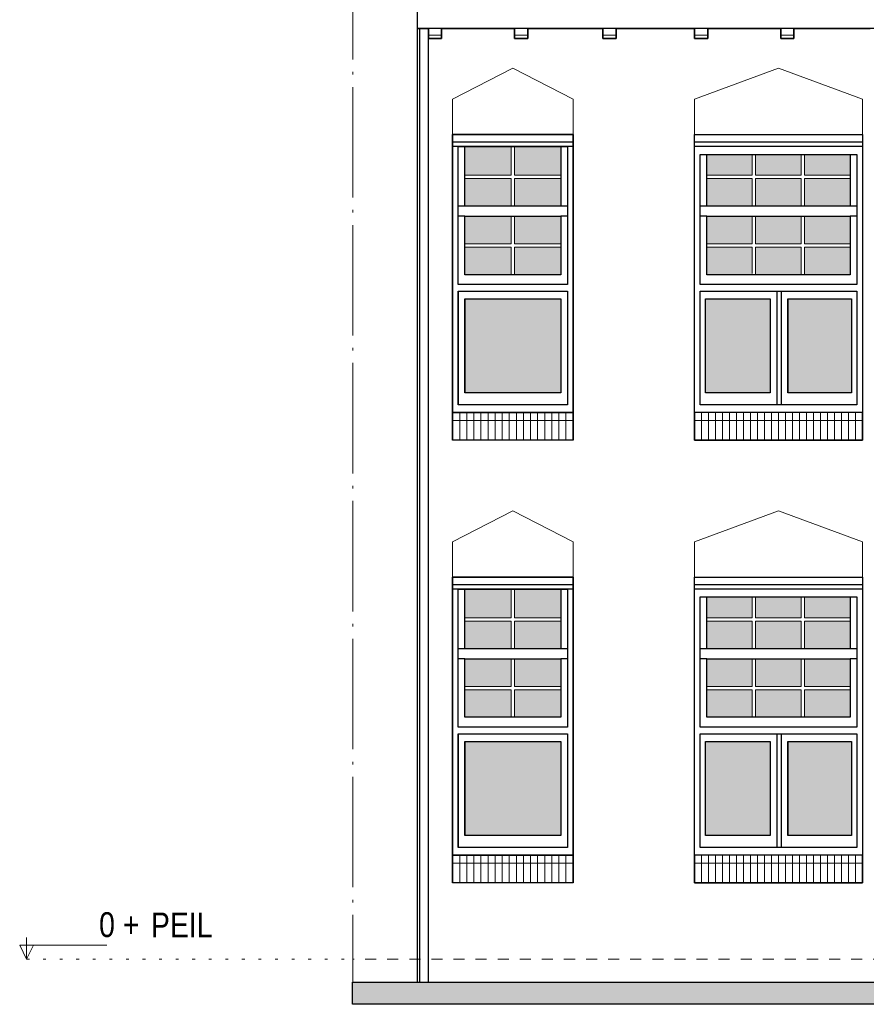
# Model space of a CAD drawing. Extents: x -59835 to 56084, y -767 to 195624.
# Tile 27 of 35: x -25314 to -17650, y 139793 to 148713. Entities that reach past the tile are written whole.
import ezdxf

# ---------------------------------------------------------------- set-up
doc = ezdxf.new("R2010")
doc.units = 0
doc.header["$MEASUREMENT"] = 0
for name, pattern in [('DASHDOT', [1250, 1000, -112.5, 25, -112.5]), ('DASHED', [200, 100, -100]), ('DOT', [150, 25, -125])]:
    doc.linetypes.add(name, pattern=pattern)
for name, color, linetype in [('102 - MAATVOERING', 7, 'Continuous'), ('21 - BUITENWANDEN', 92, 'Continuous'), ('31 - BUITENKOZIJNEN', 7, 'Continuous'), ('31.1 - ARCERING', 7, 'Continuous'), ('52 - AFVOERVOORZIENINGEN', 92, 'Continuous'), ('90 - TERREIN', 7, 'Continuous')]:
    doc.layers.add(name, color=color, linetype=linetype)

msp = doc.modelspace()

# ---------------------------------------------------------------- hatches: boundary and pattern name
at = {"layer": '31.1 - ARCERING', "linetype": 'Continuous', "lineweight": 5}
for points in [[(-21285, 147303), (-21285, 147563), (-20865, 147563), (-20865, 147303)], [(-21285, 147303), (-21285, 147563), (-20865, 147563), (-20865, 147303)], [(-20835, 147303), (-20835, 147563), (-20415, 147563), (-20415, 147303)], [(-20835, 147303), (-20835, 147563), (-20415, 147563), (-20415, 147303)], [(-19095, 147303), (-19095, 147493), (-18681.75, 147493), (-18681.75, 147303)], [(-19095, 147303), (-19095, 147493), (-18681.75, 147493), (-18681.75, 147303)], [(-18651.75, 147303), (-18651.75, 147493), (-18238.375, 147493), (-18238.375, 147303)], [(-18651.75, 147303), (-18651.75, 147493), (-18238.375, 147493), (-18238.375, 147303)], [(-18208.375, 147303), (-18208.375, 147493), (-17795, 147493), (-17795, 147303)], [(-18208.375, 147303), (-18208.375, 147493), (-17795, 147493), (-17795, 147303)], [(-21285, 147023), (-21285, 147273), (-20865, 147273), (-20865, 147023)], [(-21285, 147023), (-21285, 147273), (-20865, 147273), (-20865, 147023)], [(-20835, 147023), (-20835, 147273), (-20415.125, 147273), (-20415.125, 147023)], [(-20835, 147023), (-20835, 147273), (-20415.125, 147273), (-20415.125, 147023)], [(-19095, 147023), (-19095, 147273), (-18681.75, 147273), (-18681.75, 147023)], [(-19095, 147023), (-19095, 147273), (-18681.75, 147273), (-18681.75, 147023)], [(-18651.75, 147023), (-18651.75, 147273), (-18238.375, 147273), (-18238.375, 147023)], [(-18651.75, 147023), (-18651.75, 147273), (-18238.375, 147273), (-18238.375, 147023)], [(-18208.375, 147023), (-18208.375, 147273), (-17795.125, 147273), (-17795.125, 147023)], [(-18208.375, 147023), (-18208.375, 147273), (-17795.125, 147273), (-17795.125, 147023)], [(-21285, 146683), (-21285, 146933), (-20865, 146933), (-20865, 146683)], [(-21285, 146683), (-21285, 146933), (-20865, 146933), (-20865, 146683)], [(-20835, 146683), (-20835, 146933), (-20415, 146933), (-20415, 146683)], [(-20835, 146683), (-20835, 146933), (-20415, 146933), (-20415, 146683)], [(-19095, 146683), (-19095, 146933), (-18681.75, 146933), (-18681.75, 146683)], [(-19095, 146683), (-19095, 146933), (-18681.75, 146933), (-18681.75, 146683)], [(-18651.75, 146683), (-18651.75, 146933), (-18238.375, 146933), (-18238.375, 146683)], [(-18651.75, 146683), (-18651.75, 146933), (-18238.375, 146933), (-18238.375, 146683)], [(-18208.375, 146683), (-18208.375, 146933), (-17795, 146933), (-17795, 146683)], [(-18208.375, 146683), (-18208.375, 146933), (-17795, 146933), (-17795, 146683)], [(-21285, 146403), (-21285, 146653), (-20865, 146653), (-20865, 146403)], [(-21285, 146403), (-21285, 146653), (-20865, 146653), (-20865, 146403)], [(-20835, 146403), (-20835, 146653), (-20415.125, 146653), (-20415.125, 146403)], [(-20835, 146403), (-20835, 146653), (-20415.125, 146653), (-20415.125, 146403)], [(-19095, 146403), (-19095, 146653), (-18681.75, 146653), (-18681.75, 146403)], [(-19095, 146403), (-19095, 146653), (-18681.75, 146653), (-18681.75, 146403)], [(-18651.75, 146403), (-18651.75, 146653), (-18238.375, 146653), (-18238.375, 146403)], [(-18651.75, 146403), (-18651.75, 146653), (-18238.375, 146653), (-18238.375, 146403)], [(-18208.375, 146403), (-18208.375, 146653), (-17795.125, 146653), (-17795.125, 146403)], [(-18208.375, 146403), (-18208.375, 146653), (-17795.125, 146653), (-17795.125, 146403)], [(-21285, 145333), (-21285, 146183), (-20415, 146183), (-20415, 145333)], [(-21285, 145333), (-21285, 146183), (-20415, 146183), (-20415, 145333)], [(-19105, 145333), (-19105, 146183), (-18520, 146183), (-18520, 145333)], [(-19105, 145333), (-19105, 146183), (-18520, 146183), (-18520, 145333)], [(-18360, 145333), (-18360, 146183), (-17785, 146183), (-17785, 145333)], [(-18360, 145333), (-18360, 146183), (-17785, 146183), (-17785, 145333)], [(-21285, 143293), (-21285, 143553), (-20865, 143553), (-20865, 143293)], [(-21285, 143293), (-21285, 143553), (-20865, 143553), (-20865, 143293)], [(-20835, 143293), (-20835, 143553), (-20415, 143553), (-20415, 143293)], [(-20835, 143293), (-20835, 143553), (-20415, 143553), (-20415, 143293)], [(-19095, 143293), (-19095, 143483), (-18681.75, 143483), (-18681.75, 143293)], [(-19095, 143293), (-19095, 143483), (-18681.75, 143483), (-18681.75, 143293)], [(-18651.75, 143293), (-18651.75, 143483), (-18238.375, 143483), (-18238.375, 143293)], [(-18651.75, 143293), (-18651.75, 143483), (-18238.375, 143483), (-18238.375, 143293)], [(-18208.375, 143293), (-18208.375, 143483), (-17795, 143483), (-17795, 143293)], [(-18208.375, 143293), (-18208.375, 143483), (-17795, 143483), (-17795, 143293)], [(-21285, 143013), (-21285, 143263), (-20865, 143263), (-20865, 143013)], [(-21285, 143013), (-21285, 143263), (-20865, 143263), (-20865, 143013)], [(-20835, 143013), (-20835, 143263), (-20415.125, 143263), (-20415.125, 143013)], [(-20835, 143013), (-20835, 143263), (-20415.125, 143263), (-20415.125, 143013)], [(-19095, 143013), (-19095, 143263), (-18681.75, 143263), (-18681.75, 143013)], [(-19095, 143013), (-19095, 143263), (-18681.75, 143263), (-18681.75, 143013)], [(-18651.75, 143013), (-18651.75, 143263), (-18238.375, 143263), (-18238.375, 143013)], [(-18651.75, 143013), (-18651.75, 143263), (-18238.375, 143263), (-18238.375, 143013)], [(-18208.375, 143013), (-18208.375, 143263), (-17795.125, 143263), (-17795.125, 143013)], [(-18208.375, 143013), (-18208.375, 143263), (-17795.125, 143263), (-17795.125, 143013)], [(-21285, 142673), (-21285, 142923), (-20865, 142923), (-20865, 142673)], [(-21285, 142673), (-21285, 142923), (-20865, 142923), (-20865, 142673)], [(-20835, 142673), (-20835, 142923), (-20415, 142923), (-20415, 142673)], [(-20835, 142673), (-20835, 142923), (-20415, 142923), (-20415, 142673)], [(-19095, 142673), (-19095, 142923), (-18681.75, 142923), (-18681.75, 142673)], [(-19095, 142673), (-19095, 142923), (-18681.75, 142923), (-18681.75, 142673)], [(-18651.75, 142673), (-18651.75, 142923), (-18238.375, 142923), (-18238.375, 142673)], [(-18651.75, 142673), (-18651.75, 142923), (-18238.375, 142923), (-18238.375, 142673)], [(-18208.375, 142673), (-18208.375, 142923), (-17795, 142923), (-17795, 142673)], [(-18208.375, 142673), (-18208.375, 142923), (-17795, 142923), (-17795, 142673)], [(-21285, 142393), (-21285, 142643), (-20865, 142643), (-20865, 142393)], [(-21285, 142393), (-21285, 142643), (-20865, 142643), (-20865, 142393)], [(-20835, 142393), (-20835, 142643), (-20415.125, 142643), (-20415.125, 142393)], [(-20835, 142393), (-20835, 142643), (-20415.125, 142643), (-20415.125, 142393)], [(-19095, 142393), (-19095, 142643), (-18681.75, 142643), (-18681.75, 142393)], [(-19095, 142393), (-19095, 142643), (-18681.75, 142643), (-18681.75, 142393)], [(-18651.75, 142393), (-18651.75, 142643), (-18238.375, 142643), (-18238.375, 142393)], [(-18651.75, 142393), (-18651.75, 142643), (-18238.375, 142643), (-18238.375, 142393)], [(-18208.375, 142393), (-18208.375, 142643), (-17795.125, 142643), (-17795.125, 142393)], [(-18208.375, 142393), (-18208.375, 142643), (-17795.125, 142643), (-17795.125, 142393)], [(-21285, 141323), (-21285, 142173), (-20415, 142173), (-20415, 141323)], [(-21285, 141323), (-21285, 142173), (-20415, 142173), (-20415, 141323)], [(-19105, 141323), (-19105, 142173), (-18520, 142173), (-18520, 141323)], [(-19105, 141323), (-19105, 142173), (-18520, 142173), (-18520, 141323)], [(-18360, 141323), (-18360, 142173), (-17785, 142173), (-17785, 141323)], [(-18360, 141323), (-18360, 142173), (-17785, 142173), (-17785, 141323)]]:
    msp.add_hatch(color=253, dxfattribs=at).paths.add_polyline_path(points)
at = {"layer": '90 - TERREIN', "linetype": 'Continuous', "lineweight": 5}
msp.add_hatch(color=7, dxfattribs=at).paths.add_polyline_path([(23370, 139993), (23370, 139793), (-22300.125, 139793), (-22300.125, 139993)])

# ---------------------------------------------------------------- linework, layer by layer
at = {"layer": '102 - MAATVOERING', "color": 213, "linetype": 'Continuous', "lineweight": 13}
for points in [[(-25252, 140396.75), (-25252, 140203), (-25314.5, 140328), (-24527, 140328)], [(-25252, 140203), (-25189.5, 140328)]]:
    msp.add_lwpolyline(points, dxfattribs=at)
at = {"layer": '102 - MAATVOERING', "color": 8, "linetype": 'DOT', "lineweight": 5}
msp.add_lwpolyline([(-25252, 140203), (-22300, 140203)], dxfattribs=at)
at = {"layer": '102 - MAATVOERING', "color": 213, "linetype": 'DASHED', "lineweight": 13}
msp.add_lwpolyline([(22713, 140203), (-22300, 140203)], dxfattribs=at)
at = {"layer": '21 - BUITENWANDEN', "color": 92, "linetype": 'Continuous', "lineweight": 25}
for points in [[(-21715, 149593), (-21715, 139993)], [(-21715, 148633), (-21615, 148633)], [(-21495, 148633), (-21495, 148543), (-21615, 148543), (-21615, 148633)], [(-21495, 148633), (-20835, 148633)], [(-20715, 148633), (-20715, 148543), (-20835, 148543), (-20835, 148633)], [(-20715, 148633), (-20035, 148633)], [(-19915, 148633), (-19915, 148543), (-20035, 148543), (-20035, 148633)], [(-19915, 148633), (-19205, 148633)], [(-19085, 148633), (-19085, 148543), (-19205, 148543), (-19205, 148633)], [(-19085, 148633), (-18425, 148633)], [(-18305, 148633), (-18305, 148543), (-18425, 148543), (-18425, 148633)], [(-18305, 148633), (-17615, 148633)], [(-20305, 144903), (-20305, 147673), (-21395, 147673), (-21395, 144903)], [(-20305, 144903), (-21395, 144903)], [(-20305, 140893), (-20305, 143663), (-21395, 143663), (-21395, 140893)], [(-20305, 140893), (-21395, 140893)], [(-22300, 139993), (5985, 139993)]]:
    msp.add_lwpolyline(points, dxfattribs=at)
at = {"layer": '21 - BUITENWANDEN', "color": 213, "linetype": 'DASHDOT', "lineweight": 13}
msp.add_lwpolyline([(-22300, 149353), (-22300, 139993)], dxfattribs=at)
at = {"layer": '21 - BUITENWANDEN', "color": 5, "linetype": 'Continuous', "lineweight": 5}
for points in [[(-20850, 148273), (-21395, 147993)], [(-20850, 148273), (-20305, 147993)], [(-18445, 148273), (-19205, 147993)], [(-18445, 148273), (-17685, 147993)], [(-21395, 147673), (-21395, 147993)], [(-20305, 147673), (-20305, 147993)], [(-19205, 147673), (-19205, 147993)], [(-17685, 147673), (-17685, 147993)], [(-20850, 144263), (-21395, 143983)], [(-20850, 144263), (-20305, 143983)], [(-18445, 144263), (-19205, 143983)], [(-18445, 144263), (-17685, 143983)], [(-21395, 143663), (-21395, 143983)], [(-20305, 143663), (-20305, 143983)], [(-19205, 143663), (-19205, 143983)], [(-17685, 143663), (-17685, 143983)]]:
    msp.add_lwpolyline(points, dxfattribs=at)
at = {"layer": '21 - BUITENWANDEN', "color": 92, "linetype": 'Continuous', "lineweight": 25}
for points in [[(-19205, 144903), (-19205, 147673), (-17685, 147673), (-17685, 144903)], [(-19205, 140893), (-19205, 143663), (-17685, 143663), (-17685, 140893)]]:
    msp.add_lwpolyline(points, close=True, dxfattribs=at)
at = {"layer": '31 - BUITENKOZIJNEN', "color": 92, "linetype": 'Continuous', "lineweight": 25}
for points in [[(-21395, 145153), (-21395, 147673), (-20305, 147673), (-20305, 145153)], [(-19205, 145153), (-19205, 147673), (-17685, 147673), (-17685, 145153)], [(-21345, 146313), (-21345, 147563), (-20355, 147563), (-20355, 146313)], [(-21285, 147023), (-21285, 147563), (-20415, 147563), (-20415, 147023)], [(-19155, 146313), (-19155, 147493), (-17735, 147493), (-17735, 146313)], [(-19095, 147023), (-19095, 147493), (-17795, 147493), (-17795, 147023)], [(-21285, 146403), (-21285, 146933), (-20415, 146933), (-20415, 146403)], [(-19095, 146403), (-19095, 146933), (-17795, 146933), (-17795, 146403)], [(-21345, 145223), (-21345, 146253), (-20355, 146253), (-20355, 145223)], [(-19155, 145223), (-19155, 146253), (-17735, 146253), (-17735, 145223)], [(-21285, 146183), (-20415, 146183), (-20415, 145333), (-21285, 145333)], [(-19105, 145333), (-19105, 146183), (-18520, 146183), (-18520, 145333)], [(-18360, 146183), (-17785, 146183), (-17785, 145333), (-18360, 145333)], [(-21395, 141143), (-21395, 143663), (-20305, 143663), (-20305, 141143)], [(-19205, 141143), (-19205, 143663), (-17685, 143663), (-17685, 141143)], [(-21345, 142303), (-21345, 143553), (-20355, 143553), (-20355, 142303)], [(-21285, 143013), (-21285, 143553), (-20415, 143553), (-20415, 143013)], [(-19155, 142303), (-19155, 143483), (-17735, 143483), (-17735, 142303)], [(-19095, 143013), (-19095, 143483), (-17795, 143483), (-17795, 143013)], [(-21285, 142393), (-21285, 142923), (-20415, 142923), (-20415, 142393)], [(-19095, 142393), (-19095, 142923), (-17795, 142923), (-17795, 142393)], [(-21345, 141213), (-21345, 142243), (-20355, 142243), (-20355, 141213)], [(-19155, 141213), (-19155, 142243), (-17735, 142243), (-17735, 141213)], [(-21285, 142173), (-20415, 142173), (-20415, 141323), (-21285, 141323)], [(-19105, 141323), (-19105, 142173), (-18520, 142173), (-18520, 141323)], [(-18360, 142173), (-17785, 142173), (-17785, 141323), (-18360, 141323)]]:
    msp.add_lwpolyline(points, close=True, dxfattribs=at)
for points in [[(-20305, 147603), (-21395, 147603)], [(-20305, 147563), (-21395, 147563)], [(-17685, 147603), (-19205, 147603)], [(-17685, 147563), (-19205, 147563)], [(-21285, 147023), (-21345, 147023)], [(-20355, 147023), (-20415, 147023)], [(-19095, 147023), (-19155, 147023)], [(-17735, 147023), (-17795, 147023)], [(-21285, 146933), (-21345, 146933)], [(-20355, 146933), (-20415, 146933)], [(-19095, 146933), (-19155, 146933)], [(-17735, 146933), (-17795, 146933)], [(-21345, 146253), (-21345, 145223)], [(-18460, 146253), (-18460, 145223)], [(-18420, 146253), (-18420, 145223)], [(-21285, 146183), (-21285, 145333)], [(-18520, 146183), (-18520, 145333)], [(-18360, 146183), (-18360, 145333)], [(-21395, 145153), (-20305, 145153)], [(-20305, 145153), (-20305, 144903), (-21395, 144903), (-21395, 145153)], [(-19205, 145153), (-19205, 144903), (-17685, 144903), (-17685, 145153)], [(-20305, 143593), (-21395, 143593)], [(-20305, 143553), (-21395, 143553)], [(-17685, 143593), (-19205, 143593)], [(-17685, 143553), (-19205, 143553)], [(-21285, 143013), (-21345, 143013)], [(-20355, 143013), (-20415, 143013)], [(-19095, 143013), (-19155, 143013)], [(-17735, 143013), (-17795, 143013)], [(-21285, 142923), (-21345, 142923)], [(-20355, 142923), (-20415, 142923)], [(-19095, 142923), (-19155, 142923)], [(-17735, 142923), (-17795, 142923)], [(-21345, 142243), (-21345, 141213)], [(-18460, 142243), (-18460, 141213)], [(-18420, 142243), (-18420, 141213)], [(-21285, 142173), (-21285, 141323)], [(-18520, 142173), (-18520, 141323)], [(-18360, 142173), (-18360, 141323)], [(-21395, 141143), (-20305, 141143)], [(-20305, 141143), (-20305, 140893), (-21395, 140893), (-21395, 141143)], [(-19205, 141143), (-19205, 140893), (-17685, 140893), (-17685, 141143)]]:
    msp.add_lwpolyline(points, dxfattribs=at)
at = {"layer": '31 - BUITENKOZIJNEN', "color": 5, "linetype": 'Continuous', "lineweight": 5}
for points in [[(-21285, 147303), (-21285, 147563)], [(-20865, 147303), (-20865, 147563)], [(-20835, 147303), (-20835, 147563)], [(-18681.75, 147303), (-18681.75, 147493)], [(-18651.75, 147303), (-18651.75, 147493)], [(-18238.375, 147303), (-18238.375, 147493)], [(-18208.375, 147303), (-18208.375, 147493)], [(-21285, 147303), (-20865, 147303)], [(-21285, 147023), (-21285, 147273)], [(-21285, 147273), (-20865, 147273)], [(-20865, 147023), (-20865, 147273)], [(-20415.125, 147303), (-20835, 147303)], [(-20835, 147023), (-20835, 147273)], [(-20415.125, 147273), (-20835, 147273)], [(-18681.75, 147303), (-19095, 147303)], [(-18681.75, 147273), (-19095, 147273)], [(-18681.75, 147023), (-18681.75, 147273)], [(-18651.75, 147303), (-18238.375, 147303)], [(-18651.75, 147023), (-18651.75, 147273)], [(-18651.75, 147273), (-18238.375, 147273)], [(-18238.375, 147023), (-18238.375, 147273)], [(-17795.125, 147303), (-18208.375, 147303)], [(-18208.375, 147023), (-18208.375, 147273)], [(-17795.125, 147273), (-18208.375, 147273)], [(-21285, 146683), (-21285, 146933)], [(-20865, 146683), (-20865, 146933)], [(-20835, 146683), (-20835, 146933)], [(-18681.75, 146683), (-18681.75, 146933)], [(-18651.75, 146683), (-18651.75, 146933)], [(-18238.375, 146683), (-18238.375, 146933)], [(-18208.375, 146683), (-18208.375, 146933)], [(-21285, 146683), (-20865, 146683)], [(-21285, 146403), (-21285, 146653)], [(-21285, 146653), (-20865, 146653)], [(-20865, 146403), (-20865, 146653)], [(-20415.125, 146683), (-20835, 146683)], [(-20835, 146403), (-20835, 146653)], [(-20415.125, 146653), (-20835, 146653)], [(-18681.75, 146683), (-19095, 146683)], [(-18681.75, 146653), (-19095, 146653)], [(-18681.75, 146413), (-18681.75, 146653)], [(-18651.75, 146683), (-18238.375, 146683)], [(-18651.75, 146403), (-18651.75, 146653)], [(-18651.75, 146653), (-18238.375, 146653)], [(-18238.375, 146403), (-18238.375, 146653)], [(-17795.125, 146683), (-18208.375, 146683)], [(-18208.375, 146403), (-18208.375, 146653)], [(-17795.125, 146653), (-18208.375, 146653)], [(-21330.875, 145153), (-21330.875, 144903)], [(-21266.75, 145153), (-21266.75, 144903)], [(-21202.625, 145153), (-21202.625, 144903)], [(-21138.5, 145153), (-21138.5, 144903)], [(-21074.375, 145153), (-21074.375, 144903)], [(-21010.25, 145153), (-21010.25, 144903)], [(-20946.125, 145153), (-20946.125, 144903)], [(-20882, 145153), (-20882, 144903)], [(-20817.875, 145153), (-20817.875, 144903)], [(-20753.75, 145153), (-20753.75, 144903)], [(-20689.625, 145153), (-20689.625, 144903)], [(-20625.5, 145153), (-20625.5, 144903)], [(-20561.375, 145153), (-20561.375, 144903)], [(-20497.25, 145153), (-20497.25, 144903)], [(-20433.125, 145153), (-20433.125, 144903)], [(-20369, 145153), (-20369, 144903)], [(-19141.75, 144903), (-19141.75, 145153)], [(-19078.375, 144903), (-19078.375, 145153)], [(-19015.125, 144903), (-19015.125, 145153)], [(-18951.75, 144903), (-18951.75, 145153)], [(-18888.5, 144903), (-18888.5, 145153)], [(-18825.125, 144903), (-18825.125, 145153)], [(-18761.875, 144903), (-18761.875, 145153)], [(-18698.5, 144903), (-18698.5, 145153)], [(-18635.25, 144903), (-18635.25, 145153)], [(-18571.875, 144903), (-18571.875, 145153)], [(-18508.625, 144903), (-18508.625, 145153)], [(-18445.25, 144903), (-18445.25, 145153)], [(-18382, 144903), (-18382, 145153)], [(-18318.625, 144903), (-18318.625, 145153)], [(-18255.375, 144903), (-18255.375, 145153)], [(-18192, 144903), (-18192, 145153)], [(-18128.75, 144903), (-18128.75, 145153)], [(-18065.375, 144903), (-18065.375, 145153)], [(-18002.125, 144903), (-18002.125, 145153)], [(-17938.75, 144903), (-17938.75, 145153)], [(-17875.5, 144903), (-17875.5, 145153)], [(-17812.125, 144903), (-17812.125, 145153)], [(-17748.875, 144903), (-17748.875, 145153)], [(-21395, 145083), (-20305, 145083)], [(-19205, 145083), (-17685, 145083)], [(-21285, 143293), (-21285, 143553)], [(-20865, 143293), (-20865, 143553)], [(-20835, 143293), (-20835, 143553)], [(-18681.75, 143293), (-18681.75, 143483)], [(-18651.75, 143293), (-18651.75, 143483)], [(-18238.375, 143293), (-18238.375, 143483)], [(-18208.375, 143293), (-18208.375, 143483)], [(-21285, 143293), (-20865, 143293)], [(-21285, 143013), (-21285, 143263)], [(-21285, 143263), (-20865, 143263)], [(-20865, 143013), (-20865, 143263)], [(-20415.125, 143293), (-20835, 143293)], [(-20835, 143013), (-20835, 143263)], [(-20415.125, 143263), (-20835, 143263)], [(-18681.75, 143293), (-19095, 143293)], [(-18681.75, 143263), (-19095, 143263)], [(-18681.75, 143013), (-18681.75, 143263)], [(-18651.75, 143293), (-18238.375, 143293)], [(-18651.75, 143013), (-18651.75, 143263)], [(-18651.75, 143263), (-18238.375, 143263)], [(-18238.375, 143013), (-18238.375, 143263)], [(-17795.125, 143293), (-18208.375, 143293)], [(-18208.375, 143013), (-18208.375, 143263)], [(-17795.125, 143263), (-18208.375, 143263)], [(-21285, 142673), (-21285, 142923)], [(-20865, 142673), (-20865, 142923)], [(-20835, 142673), (-20835, 142923)], [(-18681.75, 142673), (-18681.75, 142923)], [(-18651.75, 142673), (-18651.75, 142923)], [(-18238.375, 142673), (-18238.375, 142923)], [(-18208.375, 142673), (-18208.375, 142923)], [(-21285, 142673), (-20865, 142673)], [(-21285, 142393), (-21285, 142643)], [(-21285, 142643), (-20865, 142643)], [(-20865, 142393), (-20865, 142643)], [(-20415.125, 142673), (-20835, 142673)], [(-20835, 142393), (-20835, 142643)], [(-20415.125, 142643), (-20835, 142643)], [(-18681.75, 142673), (-19095, 142673)], [(-18681.75, 142643), (-19095, 142643)], [(-18681.75, 142403), (-18681.75, 142643)], [(-18651.75, 142673), (-18238.375, 142673)], [(-18651.75, 142393), (-18651.75, 142643)], [(-18651.75, 142643), (-18238.375, 142643)], [(-18238.375, 142393), (-18238.375, 142643)], [(-17795.125, 142673), (-18208.375, 142673)], [(-18208.375, 142393), (-18208.375, 142643)], [(-17795.125, 142643), (-18208.375, 142643)], [(-21330.875, 141143), (-21330.875, 140893)], [(-21266.75, 141143), (-21266.75, 140893)], [(-21202.625, 141143), (-21202.625, 140893)], [(-21138.5, 141143), (-21138.5, 140893)], [(-21074.375, 141143), (-21074.375, 140893)], [(-21010.25, 141143), (-21010.25, 140893)], [(-20946.125, 141143), (-20946.125, 140893)], [(-20882, 141143), (-20882, 140893)], [(-20817.875, 141143), (-20817.875, 140893)], [(-20753.75, 141143), (-20753.75, 140893)], [(-20689.625, 141143), (-20689.625, 140893)], [(-20625.5, 141143), (-20625.5, 140893)], [(-20561.375, 141143), (-20561.375, 140893)], [(-20497.25, 141143), (-20497.25, 140893)], [(-20433.125, 141143), (-20433.125, 140893)], [(-20369, 141143), (-20369, 140893)], [(-19141.75, 140893), (-19141.75, 141143)], [(-19078.375, 140893), (-19078.375, 141143)], [(-19015.125, 140893), (-19015.125, 141143)], [(-18951.75, 140893), (-18951.75, 141143)], [(-18888.5, 140893), (-18888.5, 141143)], [(-18825.125, 140893), (-18825.125, 141143)], [(-18761.875, 140893), (-18761.875, 141143)], [(-18698.5, 140893), (-18698.5, 141143)], [(-18635.25, 140893), (-18635.25, 141143)], [(-18571.875, 140893), (-18571.875, 141143)], [(-18508.625, 140893), (-18508.625, 141143)], [(-18445.25, 140893), (-18445.25, 141143)], [(-18382, 140893), (-18382, 141143)], [(-18318.625, 140893), (-18318.625, 141143)], [(-18255.375, 140893), (-18255.375, 141143)], [(-18192, 140893), (-18192, 141143)], [(-18128.75, 140893), (-18128.75, 141143)], [(-18065.375, 140893), (-18065.375, 141143)], [(-18002.125, 140893), (-18002.125, 141143)], [(-17938.75, 140893), (-17938.75, 141143)], [(-17875.5, 140893), (-17875.5, 141143)], [(-17812.125, 140893), (-17812.125, 141143)], [(-17748.875, 140893), (-17748.875, 141143)], [(-21395, 141073), (-20305, 141073)], [(-19205, 141073), (-17685, 141073)]]:
    msp.add_lwpolyline(points, dxfattribs=at)
at = {"layer": '52 - AFVOERVOORZIENINGEN', "color": 92, "linetype": 'Continuous', "lineweight": 25}
for points in [[(1810, 148633), (-21715, 148633)], [(-21695, 148633), (-21695, 139993), (-21615, 139993), (-21615, 148633)]]:
    msp.add_lwpolyline(points, dxfattribs=at)
for points in [[(-21495, 148633), (-21615, 148633), (-21615, 148543), (-21495, 148543)], [(-20715, 148633), (-20835, 148633), (-20835, 148543), (-20715, 148543)], [(-19915, 148633), (-20035, 148633), (-20035, 148543), (-19915, 148543)], [(-19085, 148633), (-19205, 148633), (-19205, 148543), (-19085, 148543)], [(-18305, 148633), (-18425, 148633), (-18425, 148543), (-18305, 148543)]]:
    msp.add_lwpolyline(points, close=True, dxfattribs=at)
at = {"layer": '52 - AFVOERVOORZIENINGEN', "color": 5, "linetype": 'Continuous', "lineweight": 5}
for points in [[(-21495, 148573), (-21615, 148573)], [(-20715, 148573), (-20835, 148573)], [(-19915, 148573), (-20035, 148573)], [(-19085, 148573), (-19205, 148573)], [(-18305, 148573), (-18425, 148573)]]:
    msp.add_lwpolyline(points, dxfattribs=at)
at = {"layer": '90 - TERREIN', "color": 92, "linetype": 'Continuous', "lineweight": 25}
for points in [[(-22300.125, 139993), (23370, 139993)], [(-22300.125, 139793), (-22300.125, 139993)], [(23370, 139793), (-22300.125, 139793)]]:
    msp.add_lwpolyline(points, dxfattribs=at)

# ---------------------------------------------------------------- texts
at = {"layer": '102 - MAATVOERING', "color": 7, "linetype": 'Continuous', "lineweight": 0, "char_height": 224.999994, "attachment_point": 7, "line_spacing_factor": 0.8}
for s, insert in [('{\\fArial Narrow|b0|i0|c12|p0;     0 + }', (-24954.125, 140399.25)), ('{\\fArial Narrow|b0|i0|c12|p0;PEIL}', (-24127, 140399.25))]:
    msp.add_mtext(s, dxfattribs=dict(at, insert=insert))

doc.saveas('drawing.dxf')
